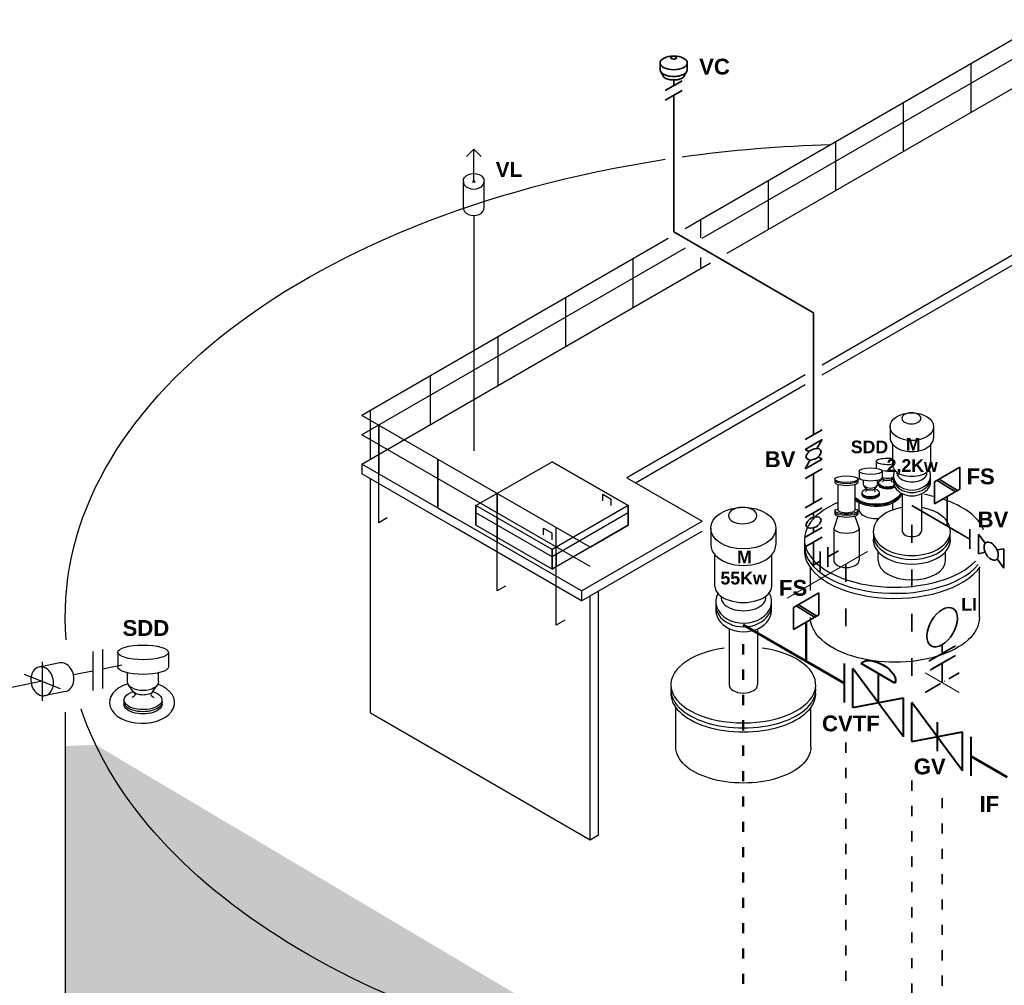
# Model space of a CAD drawing. Header units: millimetres. Extents: x 222 to 2461, y -1493 to 72.
# Tile 23 of 27: x 1426 to 1659, y -156 to 72. Entities that reach past the tile are written whole.
import ezdxf

# ---------------------------------------------------------------- set-up
doc = ezdxf.new("R2010")
doc.units = ezdxf.units.MM
doc.linetypes.add('ACAD_ISO03W100', pattern=[30, 12, -18])
doc.linetypes.add('ACAD_ISO10W100', pattern=[18, 12, -3, 0, -3])
for name, color, linetype, lineweight in [('Achsen', 253, 'ACAD_ISO10W100', 15), ('Armatur-Entleerung', 7, 'Continuous', 30), ('Armaturen-Auslagerung', 7, 'Continuous', 40), ('Armaturenbezeichnung I', 7, 'Continuous', 15), ('Auslagerung', 1, 'Continuous', 50), ('Entleerung', 74, 'Continuous', 35), ('Symbole_70', 7, 'Continuous', 35), ('Text', 7, 'Continuous', 18)]:
    doc.layers.add(name, color=color, linetype=linetype, lineweight=lineweight)
doc.layers.add('effekte', color=7, linetype='Continuous')
doc.layers.add('gebäude', color=8, linetype='Continuous')

msp = doc.modelspace()

# ---------------------------------------------------------------- hatches: boundary and pattern name
at = {"layer": 'effekte'}
h = msp.add_hatch(color=253, dxfattribs=at)
h.set_gradient(color1=(156, 156, 156), rotation=30, tint=1, name='CURVED')
edge = h.paths.add_edge_path()
edge.add_ellipse((1626.68, -291.93), major_axis=(-190, 0), ratio=0.588376, start_angle=360, end_angle=422.0567)
edge.add_ellipse((1626.68, -291.93), major_axis=(190, 0), ratio=0.588376, start_angle=240.3863, end_angle=310.0953)
edge.add_ellipse((1626.68, -291.93), major_axis=(190, 0), ratio=0.588376, start_angle=-49.9047, end_angle=0)
edge.add_line((1816.68, -291.93), (1816.68, -69.08))
edge.add_ellipse((1626.68, -69.08), major_axis=(-190, 0), ratio=0.588376, start_angle=130.0953, end_angle=180, ccw=False)
edge.add_line((1749.05, -154.59), (1749.05, -335.9))
edge.add_ellipse((1626.68, -250.38), major_axis=(190, 0), ratio=0.588376, start_angle=243.6636, end_angle=310.0953, ccw=False)
edge.add_line((1542.39, -350.57), (1542.39, -169.26))
edge.add_ellipse((1626.68, -69.08), major_axis=(-190, 0.08), ratio=0.588517, start_angle=375.841, end_angle=423.6785, ccw=False)
edge.add_line((1443.88, -99.52), (1436.68, -99.79))
edge.add_line((1436.68, -99.79), (1436.68, -291.93))

# ---------------------------------------------------------------- linework, layer by layer
at = {"layer": 'Achsen', "lineweight": 15}
for p, q in [((1533.72, 33.62), (1533.09, 33.98)), ((1533.09, 33.62), (1533.72, 33.98))]:
    msp.add_line(p, q, dxfattribs=at)
at = {"layer": 'Achsen'}
msp.add_line((1648.31, -87.1), (1640.31, -82.49), dxfattribs=at)
at = {"layer": 'Armatur-Entleerung'}
for p, q in [((1530.94, 27.46), (1530.94, 33.71)), ((1535.87, 27.65), (1535.87, 33.71))]:
    msp.add_line(p, q, dxfattribs=at)
at = {"layer": 'Armatur-Entleerung', "extrusion": (0, 0, -1)}
msp.add_ellipse((1533.4, 33.99), major_axis=(-2.47, 0), ratio=0.707107, start_param=6.229713, end_param=9.478251, dxfattribs=at)
at = {"layer": 'Armatur-Entleerung'}
for centre in [(1533.4, 33.8), (1533.4, 27.55)]:
    msp.add_ellipse(centre, major_axis=(-2.47, 0), ratio=0.707107, start_param=6.229713, end_param=9.478251, dxfattribs=at)
at = {"layer": 'Armaturen-Auslagerung', "lineweight": 35, "ltscale": 0.35}
for p, q in [((1609.13, -67), (1615.13, -63.54)), ((1615.13, -63.54), (1615.13, -68.73)), ((1609.13, -72.2), (1609.13, -67)), ((1614.12, -69.31), (1609.75, -66.64)), ((1614.6, -69.04), (1610.26, -66.35)), ((1615.13, -68.73), (1609.13, -72.2))]:
    msp.add_line(p, q, dxfattribs=at)
at = {"layer": 'Armaturen-Auslagerung'}
for p, q in [((1621.13, -80.28), (1621.13, -89.52)), ((1623.13, -90.67), (1623.13, -81.43)), ((1635.13, -97.6), (1623.13, -81.43)), ((1633.13, -84.9), (1625.13, -80.28)), ((1629.13, -82.59), (1629.13, -89.52)), ((1623.13, -90.67), (1635.13, -88.36)), ((1635.13, -97.6), (1635.13, -88.36)), ((1649.13, -105.68), (1637.13, -89.52)), ((1637.13, -98.75), (1637.13, -89.52)), ((1643.13, -94.17), (1643.13, -101.03)), ((1637.13, -98.75), (1649.13, -96.44)), ((1649.13, -105.68), (1649.13, -96.44)), ((1651.13, -97.6), (1651.13, -106.84))]:
    msp.add_line(p, q, dxfattribs=at)
at = {"layer": 'Armaturen-Auslagerung', "extrusion": (6.16298e-33, 6.12303e-17, -1)}
msp.add_ellipse((1629.13, -82.59), major_axis=(4, -2.31), ratio=0.5, start_param=3.141593, end_param=6.283185, dxfattribs=at)
at = {"layer": 'Armaturenbezeichnung I'}
msp.add_line((1626.66, -53.78), (1607.61, -64.78), dxfattribs=at)
at = {"layer": 'Auslagerung'}
for p, q in [((1621.13, -84.9), (1597.23, -71.1)), ((1612.13, -79.7), (1612.13, -70.46)), ((1659.71, -107.17), (1651.13, -102.22))]:
    msp.add_line(p, q, dxfattribs=at)
at = {"layer": 'Auslagerung', "linetype": 'ACAD_ISO03W100', "ltscale": 0.2}
msp.add_line((1597.23, -75.72), (1597.23, -179.53), dxfattribs=at)
at = {"layer": 'Entleerung'}
for p, q in [((1645.47, -47.68), (1645.47, -40.75)), ((1650.9, -50.81), (1637.13, -42.86))]:
    msp.add_line(p, q, dxfattribs=at)
at = {"layer": 'Entleerung', "linetype": 'ACAD_ISO03W100', "ltscale": 0.35}
msp.add_line((1637.13, -47.48), (1637.13, -86.05), dxfattribs=at)
at = {"layer": 'Entleerung', "linetype": 'ACAD_ISO03W100', "ltscale": 0.2}
msp.add_line((1637.13, -107.99), (1637.13, -180.73), dxfattribs=at)
at = {"layer": 'gebäude'}
for p, q in [((1669.17, 72.14), (1583.44, 22.64)), ((1669.17, 67.52), (1587.44, 20.33)), ((1651.17, 50.2), (1651.17, 61.75)), ((1593.44, 16.87), (1669.17, 60.59)), ((1635.17, 40.96), (1635.17, 52.51)), ((1619.17, 31.72), (1619.17, 43.27)), ((1533.4, 41.48), (1531.66, 39.74)), ((1533.4, 33.8), (1533.4, 41.48)), ((1533.4, 41.48), (1535.15, 39.74)), ((1603.17, 22.49), (1603.17, 34.03)), ((1533.4, 25.81), (1533.4, -29.91)), ((1678.96, 26.79), (1615.88, -9.63)), ((1587.17, 20.49), (1587.17, 24.8)), ((1615.88, -11.93), (1678.96, 24.48)), ((1579.44, 20.33), (1506.93, -21.53)), ((1583.44, 18.02), (1506.93, -26.15)), ((1506.93, -33.08), (1589.44, 14.56)), ((1571.18, 4.01), (1571.18, 15.56)), ((1587.17, 13.25), (1587.17, 15.87)), ((1555.18, -5.23), (1555.18, 6.32)), ((1539.18, -14.46), (1539.18, -2.92)), ((1523.18, -23.7), (1523.18, -12.15)), ((1611.88, -11.93), (1569.66, -36.31)), ((1571.66, -37.47), (1611.88, -14.24)), ((1508.93, -31.93), (1508.93, -20.38)), ((1560.93, -52.71), (1506.93, -21.53)), ((1510.93, -23.84), (1510.93, -35.39)), ((1510.93, -46.94), (1510.93, -23.84)), ((1560.93, -57.33), (1506.93, -26.15)), ((1510.93, -30.77), (1510.93, -35.39)), ((1510.93, -35.39), (1510.93, -30.77)), ((1524.93, -31.93), (1524.93, -43.47)), ((1524.93, -36.54), (1524.93, -31.93)), ((1524.93, -31.93), (1524.93, -36.54)), ((1533.93, -42.9), (1551.93, -32.5)), ((1551.93, -32.5), (1569.93, -42.9)), ((1569.93, -42.9), (1551.93, -32.5)), ((1528.93, -45.78), (1506.93, -33.08)), ((1506.93, -33.08), (1506.93, -35.39)), ((1528.93, -48.09), (1506.93, -35.39)), ((1508.93, -91.97), (1508.93, -36.54)), ((1524.93, -43.47), (1524.93, -36.54)), ((1524.93, -36.54), (1524.93, -43.47)), ((1569.66, -36.31), (1587.5, -46.61)), ((1538.93, -63.1), (1538.93, -40.01)), ((1538.93, -51.56), (1538.93, -40.01)), ((1538.93, -40.01), (1538.93, -44.63)), ((1538.93, -44.63), (1538.93, -40.01)), ((1563.93, -41.74), (1563.93, -40.17)), ((1563.93, -40.17), (1565.93, -41.33)), ((1565.93, -42.9), (1565.93, -41.33)), ((1524.93, -43.47), (1528.93, -45.78)), ((1551.93, -53.29), (1533.93, -42.9)), ((1533.93, -47.51), (1533.93, -42.9)), ((1533.93, -47.51), (1533.93, -42.9)), ((1533.93, -42.9), (1533.93, -44.6)), ((1569.93, -42.9), (1551.93, -53.29)), ((1569.93, -42.9), (1569.93, -47.51)), ((1569.93, -44.6), (1569.93, -42.9)), ((1512.93, -45.78), (1510.93, -46.94)), ((1558.93, -63.1), (1528.93, -45.78)), ((1551.93, -54.99), (1533.93, -44.6)), ((1533.93, -44.6), (1533.93, -47.51)), ((1538.93, -45.78), (1538.93, -44.63)), ((1538.93, -47.49), (1538.93, -45.78)), ((1538.93, -45.78), (1538.93, -47.49)), ((1569.93, -44.6), (1551.93, -54.99)), ((1558.93, -63.1), (1587.5, -46.61)), ((1569.93, -47.51), (1569.93, -44.6)), ((1558.93, -65.41), (1528.93, -48.09)), ((1551.93, -57.91), (1533.93, -47.51)), ((1538.93, -47.49), (1538.93, -50.4)), ((1538.93, -50.4), (1538.93, -47.49)), ((1549.93, -49.82), (1549.93, -48.25)), ((1549.93, -48.25), (1551.93, -49.41)), ((1569.93, -47.51), (1551.93, -57.91)), ((1552.93, -71.19), (1552.93, -48.09)), ((1552.93, -59.64), (1552.93, -48.09)), ((1552.93, -52.71), (1552.93, -48.09)), ((1558.93, -65.41), (1587.5, -48.92)), ((1560.93, -52.71), (1569.93, -47.51)), ((1538.93, -51.56), (1538.93, -50.4)), ((1538.93, -50.4), (1538.93, -51.56)), ((1551.93, -50.98), (1551.93, -49.41)), ((1551.93, -53.29), (1551.93, -57.91)), ((1551.93, -54.99), (1551.93, -53.29)), ((1551.93, -53.29), (1551.93, -54.99)), ((1552.93, -54.42), (1552.93, -52.71)), ((1556.93, -55.02), (1560.93, -52.71)), ((1551.93, -57.91), (1551.93, -54.99)), ((1551.93, -54.99), (1551.93, -57.91)), ((1552.93, -57.33), (1552.93, -54.42)), ((1552.93, -54.42), (1552.93, -57.33)), ((1552.93, -57.33), (1556.93, -55.02)), ((1552.93, -57.33), (1551.93, -57.91)), ((1551.93, -57.91), (1552.93, -57.33)), ((1552.93, -59.64), (1552.93, -57.33)), ((1540.93, -61.95), (1538.93, -63.1)), ((1558.93, -63.1), (1558.93, -65.41)), ((1560.93, -121.99), (1560.93, -64.26)), ((1562.93, -120.84), (1562.93, -63.1)), ((1554.93, -70.03), (1552.93, -71.19)), ((1435.36, -80.12), (1430.53, -81.1)), ((1436.73, -86.91), (1431.21, -88.03)), ((1436.68, -91.82), (1436.68, -291.93)), ((1436.68, -91.82), (1436.68, -291.93)), ((1508.93, -91.97), (1560.93, -121.99)), ((1560.93, -121.99), (1562.93, -120.84))]:
    msp.add_line(p, q, dxfattribs=at)
at = {"layer": 'gebäude', "ltscale": 0.35}
for p, q in [((1631.98, -24.22), (1631.98, -26.82)), ((1642.28, -24.22), (1642.28, -26.82)), ((1632.63, -33.36), (1632.63, -28.42)), ((1641.63, -33.36), (1641.63, -28.42)), ((1628.65, -32.43), (1628.65, -33.99)), ((1624.67, -34.73), (1624.67, -36.29)), ((1630.07, -34.73), (1630.07, -36.29)), ((1633.01, -34.67), (1633.01, -34.61)), ((1618.93, -36.63), (1618.93, -37.4)), ((1624.33, -36.63), (1624.33, -37.4)), ((1625.71, -37.85), (1625.71, -36.91)), ((1629.02, -37.85), (1629.02, -36.91)), ((1630.33, -36.64), (1630.08, -36.27)), ((1632.38, -36.64), (1632.79, -36.05)), ((1619.63, -37.92), (1619.63, -43.92)), ((1623.63, -37.92), (1623.63, -43.92)), ((1626.34, -38.94), (1625.83, -38.21)), ((1628.39, -38.94), (1628.9, -38.21)), ((1634.88, -40.07), (1634.88, -48.94)), ((1639.38, -40.12), (1639.38, -48.94)), ((1618.93, -44.14), (1618.93, -44.91)), ((1624.33, -44.14), (1624.33, -44.91)), ((1624.67, -43.73), (1624.67, -42.24)), ((1632.67, -43.73), (1632.67, -42.24)), ((1619.63, -45.43), (1618.63, -48.32)), ((1623.63, -45.43), (1624.63, -48.32)), ((1589.51, -48.23), (1589.51, -52.13)), ((1604.96, -48.23), (1604.96, -52.13)), ((1618.63, -48.32), (1618.63, -55.82)), ((1624.63, -48.32), (1624.63, -55.82)), ((1590.48, -61.94), (1590.48, -54.53)), ((1603.98, -61.94), (1603.98, -54.53)), ((1629.13, -55.87), (1629.13, -53.82)), ((1645.13, -55.87), (1645.13, -53.82)), ((1613.13, -62.96), (1613.13, -57.62)), ((1653.13, -69.4), (1653.13, -57.62)), ((1593.86, -72.01), (1593.86, -85.32)), ((1600.61, -72.08), (1600.61, -85.32)), ((1443.24, -77.44), (1443.24, -86.68)), ((1445.5, -76.98), (1445.5, -86.22)), ((1449.09, -77.64), (1449.09, -81.11)), ((1461.09, -77.64), (1461.09, -81.11)), ((1431.21, -79.87), (1431.21, -89.11)), ((1450.1, -80.67), (1445.5, -81.6)), ((1443.24, -82.06), (1438.64, -82.99)), ((1451.42, -84.57), (1451.42, -82.48)), ((1458.77, -84.57), (1458.77, -82.48)), ((1431.21, -84.49), (1419.95, -86.77)), ((1452.82, -87), (1451.68, -85.36)), ((1457.36, -87), (1458.5, -85.36)), ((1581.23, -100.1), (1581.23, -90.68)), ((1613.23, -100.1), (1613.23, -90.68))]:
    msp.add_line(p, q, dxfattribs=at)
at = {"layer": 'gebäude', "linetype": 'ACAD_ISO03W100', "lineweight": 25}
msp.add_line((1426.93, -82.77), (1435.5, -86.22), dxfattribs=at)
at = {"layer": 'gebäude', "extrusion": (-9.8418e-33, 6.12303e-17, -1)}
for start_param, end_param in [(1.337305, 1.52487), (-0.050227, 1.315608)]:
    msp.add_ellipse((1626.68, -69.08), major_axis=(-190, 0.04), ratio=0.588282, start_param=start_param, end_param=end_param, dxfattribs=at)
at = {"layer": 'gebäude', "ltscale": 0.35}
for centre, major_axis in [((1637.13, -24.22), (-5.15, 0)), ((1597.24, -48.23), (-7.72, 0))]:
    msp.add_ellipse(centre, major_axis=major_axis, ratio=0.639035, dxfattribs=at)
at = {"layer": 'gebäude', "ltscale": 0.35, "extrusion": (-1.01969e-32, 6.12303e-17, -1)}
for centre, major_axis in [((1637.02, -22.23), (2.25, 0)), ((1597.07, -45.25), (3.37, 0))]:
    msp.add_ellipse(centre, major_axis=major_axis, ratio=0.57735, dxfattribs=at)
at = {"layer": 'gebäude', "ltscale": 0.35}
for centre, major_axis, ratio, start_param, end_param in [((1637.13, -26.82), (-5.15, 0), 0.639035, 6.282614, 9.424778), ((1637.18, -35.77), (-4.41, 0), 0.777736, 5.903077, 9.829629), ((1637.13, -33.36), (-4.5, 0), 0.57735, 0, 3.141593), ((1637.16, -35.14), (-3.55, 0), 0.595171, 6.20869, 9.519177), ((1637.18, -37.15), (-4.41, 0), 0.777736, 6.168705, 9.539258), ((1637.18, -36.36), (-4.41, 0), 0.777736, 6.19648, 9.511483), ((1633.13, -50.92), (-21.43, 0), 0.526504, 10.544279, 10.662708), ((1633.13, -50.92), (-21.43, 0), 0.526504, 9.627953, 10.439191), ((1633.13, -50.92), (-21.43, 0), 0.526504, 5.393359, 8.954941), ((1637.13, -48.94), (-9.13, 0), 0.632477, 4.96144, 10.746523), ((1637.13, -48.94), (2.25, 0), 0.57735, 3.141593, 6.283185), ((1637.13, -50.96), (-9.13, 0), 0.632477, 6.185774, 9.52219), ((1637.13, -49.84), (-9.13, 0), 0.632477, 6.205579, 9.502385), ((1597.23, -52.13), (-7.72, 0), 0.639035, 6.282614, 9.424778), ((1633.13, -52.38), (-21.43, 0), 0.526504, 6.21841, 9.01916), ((1633.13, -53.56), (-21.43, 0), 0.526504, -0.052256, 2.798489), ((1621.63, -55.82), (3, 0), 0.57735, 3.141593, 6.283185), ((1637.13, -55.87), (8, 0), 0.57735, 3.141593, 6.283185), ((1597.23, -61.94), (-6.75, 0), 0.57735, 0, 3.141593), ((1597.31, -65.56), (-6.61, 0), 0.777736, 5.903077, 9.829629), ((1597.28, -64.62), (-5.32, 0), 0.595171, 6.20869, 9.519177), ((1597.31, -67.62), (-6.61, 0), 0.777736, 6.168705, 9.539258), ((1597.31, -66.45), (-6.61, 0), 0.777736, 6.19648, 9.511483), ((1597.23, -85.32), (-17.15, 0), 0.526504, 4.977942, 10.730021), ((1454.85, -89.5), (-7.72, 0), 0.639035, 5.159014, 10.486548), ((1597.23, -86.49), (-17.15, 0), 0.526504, 6.21841, 9.489553), ((1597.23, -85.32), (3.37, 0), 0.57735, 3.141593, 6.283185), ((1597.23, -87.43), (-17.15, 0), 0.526504, -0.052256, 3.193849)]:
    msp.add_ellipse(centre, major_axis=major_axis, ratio=ratio, start_param=start_param, end_param=end_param, dxfattribs=at)
at = {"layer": 'gebäude', "ltscale": 0.35, "extrusion": (-1.01969e-32, 6.12303e-17, -1)}
for centre, major_axis, ratio, start_param, end_param in [((1631.35, -32.43), (2.7, 0), 0.288675, 7.361817, 11.487739), ((1627.37, -34.73), (2.7, 0), 0.288675, 3.141593, 9.424778), ((1631.35, -33.99), (2.7, 0), 0.288675, 7.124544, 8.347588), ((1621.63, -36.63), (2.7, 0), 0.288675, 3.141593, 9.424778), ((1621.63, -36.96), (2.7, 0), 0.288675, 6.351757, 9.356206), ((1628.67, -39.11), (6, 0), 0.57735, 10.187301, 10.284534), ((1627.37, -36.29), (2.7, 0), 0.288675, 6.283185, 9.424778), ((1631.35, -37.5), (2.02, 0), 0.509175, 6.940316, 10.455455), ((1631.35, -37.5), (2.02, 0), 0.509175, 5.234682, 5.684995), ((1628.67, -39.11), (6, 0), 0.57735, 5.399798, 5.501213), ((1621.63, -37.4), (2.7, 0), 0.288675, 6.283185, 9.424778), ((1627.37, -39.8), (2.02, 0), 0.509175, 5.234682, 10.455455), ((1631.35, -37.96), (2.02, 0), 0.509175, 6.802132, 9.540133), ((1631.35, -37.72), (2.02, 0), 0.509175, 6.880357, 9.531428), ((1628.67, -39.11), (6, 0), 0.57735, 6.506688, 8.850827), ((1628.67, -39.37), (6, 0), 0.57735, 6.443118, 8.850827), ((1628.67, -39.66), (6, 0), 0.57735, 6.368467, 8.850827), ((1627.37, -40.02), (2.02, 0), 0.509175, 6.176535, 9.531428), ((1627.37, -40.26), (2.02, 0), 0.509175, 6.16783, 9.540133), ((1621.63, -44.14), (2.7, 0), 0.288675, 5.546561, 10.161402), ((1621.63, -43.92), (2, 0), 0.363114, 0, 3.141593), ((1628.67, -43.73), (4, 0), 0.57735, 7.706157, 9.424778), ((1628.67, -43.73), (4, 0), 0.57735, 6.283185, 6.359735), ((1621.63, -44.91), (2.7, 0), 0.288675, 6.283185, 9.424778), ((1621.63, -44.47), (2.7, 0), 0.288675, 6.351757, 9.356206), ((1455.09, -77.64), (6, 0), 0.288675, 3.141593, 9.424778), ((1455.09, -81.11), (-6, 0), 0.288675, 3.141593, 6.283185), ((1455.09, -84.57), (-3.67, 0), 0.57735, 3.141593, 6.283185)]:
    msp.add_ellipse(centre, major_axis=major_axis, ratio=ratio, start_param=start_param, end_param=end_param, dxfattribs=at)
at = {"layer": 'gebäude', "ltscale": 0.35, "extrusion": (-9.14634e-33, 6.12303e-17, -1)}
for centre, start_param, end_param in [((1631.35, -35.55), 6.807152, 8.747222), ((1627.37, -37.85), 6.283185, 9.424778)]:
    msp.add_ellipse(centre, major_axis=(1.65, 0), ratio=0.57735, start_param=start_param, end_param=end_param, dxfattribs=at)
at = {"layer": 'gebäude', "ltscale": 0.35, "extrusion": (-1.20818e-32, 6.12303e-17, -1)}
msp.add_ellipse((1621.63, -48.32), major_axis=(3, 0), ratio=0.386365, start_param=0, end_param=3.141593, dxfattribs=at)
at = {"layer": 'gebäude', "ltscale": 0.35, "extrusion": (-1.32457e-32, 6.12303e-17, -1)}
for centre, major_axis, ratio, start_param, end_param in [((1633.13, -69.4), (20, 0), 0.52915, 0, 3.141597), ((1455.09, -88.9), (4.5, 0), 0.509175, -1.048503, 4.172269), ((1597.23, -100.1), (16, 0), 0.52915, 0, 3.141597)]:
    msp.add_ellipse(centre, major_axis=major_axis, ratio=ratio, start_param=start_param, end_param=end_param, dxfattribs=at)
at = {"layer": 'gebäude'}
for centre, major_axis, start_param, end_param in [((1431.21, -84.49), (-0.69, 3.4), -1.570796, 0.64727), ((1436.04, -83.52), (-0.69, 3.4), -3.141593, 0), ((1431.21, -84.49), (0.69, -3.4), 3.788862, 7.853982)]:
    msp.add_ellipse(centre, major_axis=major_axis, ratio=0.763787, start_param=start_param, end_param=end_param, dxfattribs=at)
at = {"layer": 'gebäude', "ltscale": 0.35, "extrusion": (-1.05471e-32, 6.12303e-17, -1)}
msp.add_ellipse((1455.09, -89.92), major_axis=(-4.5, 0), ratio=0.509175, start_param=3.026238, end_param=6.39854, dxfattribs=at)
at = {"layer": 'gebäude', "ltscale": 0.35, "extrusion": (-1.3946e-32, 6.12303e-17, -1)}
msp.add_ellipse((1455.09, -89.39), major_axis=(-4.5, 0), ratio=0.509175, start_param=3.034943, end_param=6.389835, dxfattribs=at)
at = {"layer": 'gebäude', "extrusion": (-8.64863e-33, 6.12303e-17, -1)}
msp.add_ellipse((1626.68, -69.08), major_axis=(-190, 0.08), ratio=0.588517, start_param=-1.365518, end_param=-0.198721, dxfattribs=at)
at = {"layer": 'gebäude', "ltscale": 0.35}
for points in [[(1630.33, -36.64), (1630.51, -36.94), (1630.17, -37.23)], [(1632.38, -36.64), (1632.2, -36.94), (1632.54, -37.23)], [(1626.34, -38.94), (1626.52, -39.24), (1626.18, -39.53)], [(1628.39, -38.94), (1628.21, -39.24), (1628.55, -39.53)], [(1452.82, -87), (1453.22, -87.67), (1452.46, -88.31)], [(1457.36, -87), (1456.97, -87.67), (1457.72, -88.31)]]:
    msp.add_spline(points, degree=3, dxfattribs=at)
for points in [[(1632.38, -36.64), (1632.37, -36.65), (1632.36, -36.67), (1632.33, -36.7), (1632.3, -36.72), (1632.25, -36.76), (1632.21, -36.78), (1632.11, -36.83), (1632.03, -36.86), (1631.86, -36.92), (1631.76, -36.94), (1631.55, -36.97), (1631.45, -36.97), (1631.23, -36.97), (1631.13, -36.96), (1630.92, -36.93), (1630.83, -36.91), (1630.65, -36.85), (1630.58, -36.82), (1630.47, -36.76), (1630.43, -36.73), (1630.36, -36.68), (1630.35, -36.66), (1630.33, -36.64), (1630.33, -36.64), (1630.33, -36.64)], [(1628.39, -38.94), (1628.38, -38.95), (1628.37, -38.97), (1628.34, -39), (1628.31, -39.02), (1628.26, -39.06), (1628.23, -39.08), (1628.12, -39.13), (1628.04, -39.17), (1627.87, -39.22), (1627.77, -39.24), (1627.57, -39.27), (1627.46, -39.28), (1627.24, -39.27), (1627.14, -39.27), (1626.93, -39.23), (1626.84, -39.21), (1626.67, -39.16), (1626.59, -39.12), (1626.48, -39.06), (1626.44, -39.03), (1626.38, -38.98), (1626.36, -38.96), (1626.35, -38.95), (1626.34, -38.95), (1626.34, -38.94)], [(1457.36, -87), (1457.35, -87.02), (1457.32, -87.05), (1457.25, -87.12), (1457.2, -87.17), (1457.08, -87.25), (1457, -87.3), (1456.77, -87.42), (1456.6, -87.49), (1456.21, -87.61), (1455.99, -87.66), (1455.54, -87.72), (1455.3, -87.74), (1454.82, -87.73), (1454.58, -87.71), (1454.13, -87.64), (1453.92, -87.59), (1453.54, -87.47), (1453.37, -87.4), (1453.12, -87.26), (1453.03, -87.2), (1452.89, -87.09), (1452.85, -87.04), (1452.82, -87), (1452.82, -87), (1452.82, -87)]]:
    msp.add_open_spline(points, degree=3, knots=[0.383497, 0.383497, 0.383497, 0.383497, 0.534506, 0.534506, 0.685516, 0.685516, 0.836525, 0.836525, 1.085214, 1.085214, 1.333903, 1.333903, 1.582592, 1.582592, 1.831281, 1.831281, 2.07997, 2.07997, 2.328659, 2.328659, 2.53555, 2.53555, 2.742442, 2.742442, 2.758096, 2.758096, 2.758096, 2.758096], dxfattribs=at)
at = {"layer": 'Symbole_70', "ltscale": 0.35}
for p, q in [((1577.51, 61.92), (1577.51, 60.3)), ((1583.97, 61.92), (1583.97, 60.3)), ((1578.33, 58.66), (1577.68, 59.79)), ((1583.15, 58.66), (1583.8, 59.79)), ((1578.74, 55.38), (1582.74, 57.69)), ((1580.74, 56.54), (1580.74, 57.88)), ((1578.74, 53.07), (1582.74, 55.38)), ((1580.74, 21.89), (1580.74, 54.23)), ((1613.88, 2.76), (1580.74, 21.89)), ((1613.88, -26.11), (1613.88, 2.76)), ((1611.88, -27.26), (1615.88, -24.95)), ((1611.88, -29.57), (1615.88, -27.26)), ((1615.88, -27.26), (1614.67, -29.36)), ((1611.88, -29.57), (1612.8, -30.1)), ((1611.88, -34.19), (1615.88, -31.88)), ((1613.09, -32.09), (1611.88, -34.19)), ((1614.96, -31.35), (1615.88, -31.88)), ((1611.88, -36.5), (1615.88, -34.19)), ((1613.88, -42.27), (1613.88, -35.34)), ((1611.88, -43.43), (1615.88, -41.12)), ((1611.88, -45.74), (1615.88, -43.43)), ((1613.88, -45.65), (1613.88, -44.58)), ((1611.88, -50.36), (1615.88, -48.05)), ((1613.88, -49.2), (1613.88, -48.13)), ((1611.88, -52.66), (1615.88, -50.36)), ((1613.88, -56.97), (1613.88, -51.51)), ((1617.21, -52.74), (1617.21, -57.36)), ((1617.21, -55.05), (1619.75, -53.58)), ((1615.44, -53.76), (1615.44, -58.38)), ((1613.88, -56.97), (1615.44, -56.07)), ((1641.16, -79.69), (1647.46, -76.05)), ((1644.31, -77.87), (1644.31, -75.81)), ((1647.46, -78.36), (1641.46, -81.82)), ((1642.04, -81.49), (1647.46, -78.36)), ((1644.31, -80.18), (1644.31, -84.8))]:
    msp.add_line(p, q, dxfattribs=at)
at = {"layer": 'Symbole_70', "lineweight": 35, "ltscale": 0.35}
for p, q in [((1642.47, -37.28), (1648.47, -33.82)), ((1648.47, -33.82), (1648.47, -39.02)), ((1642.47, -42.48), (1642.47, -37.28)), ((1647.47, -39.6), (1643.1, -36.92)), ((1647.94, -39.32), (1643.61, -36.63)), ((1648.47, -39.02), (1642.47, -42.48)), ((1650.9, -48.5), (1650.9, -53.12))]:
    msp.add_line(p, q, dxfattribs=at)
at = {"layer": 'Symbole_70'}
for p, q in [((1654.5, -51.8), (1652.9, -49.65)), ((1652.9, -54.27), (1652.9, -49.65)), ((1657.31, -53.34), (1658.9, -53.12)), ((1658.9, -57.73), (1658.9, -53.12)), ((1652.9, -54.27), (1654.52, -53.95)), ((1658.9, -57.73), (1657.32, -55.53))]:
    msp.add_line(p, q, dxfattribs=at)
at = {"layer": 'Symbole_70', "linetype": 'ACAD_ISO03W100', "ltscale": 0.35}
msp.add_line((1621.54, -56.74), (1621.54, -77.05), dxfattribs=at)
at = {"layer": 'Symbole_70', "linetype": 'ACAD_ISO10W100', "ltscale": 0.35}
msp.add_line((1640.31, -87.1), (1648.31, -82.49), dxfattribs=at)
at = {"layer": 'Symbole_70', "linetype": 'ACAD_ISO03W100', "ltscale": 0.2}
for p, q in [((1621.54, -98.99), (1621.54, -181.62)), ((1644.31, -112.14), (1644.31, -180.42))]:
    msp.add_line(p, q, dxfattribs=at)
at = {"layer": 'Symbole_70', "ltscale": 0.35}
for centre, major_axis, ratio in [((1580.74, 61.92), (-3.23, 0), 0.5), ((1580.69, 63.14), (0.696, -0.023), 0.471797), ((1613.88, -30.73), (1.66, 0.95), 0.59479), ((1613.88, -46.89), (1.66, 0.95), 0.59479)]:
    msp.add_ellipse(centre, major_axis=major_axis, ratio=ratio, dxfattribs=at)
msp.add_ellipse((1580.74, 60.3), major_axis=(-3.23, 0), ratio=0.5, start_param=6.283185, end_param=9.424778, dxfattribs=at)
at = {"layer": 'Symbole_70', "extrusion": (2.77334e-32, 6.12303e-17, -1)}
msp.add_ellipse((1655.91, -53.67), major_axis=(-1.2, 2.04), ratio=0.57735, dxfattribs=at)
at = {"layer": 'Symbole_70', "ltscale": 0.35, "extrusion": (0, 0, -1)}
msp.add_ellipse((1644.31, -71.68), major_axis=(-2.59, -4.4), ratio=0.573604, dxfattribs=at)
at = {"layer": 'Symbole_70', "ltscale": 0.35}
msp.add_open_spline([(1578.33, 58.66), (1578.33, 58.65), (1578.33, 58.65), (1578.34, 58.63), (1578.35, 58.61), (1578.4, 58.56), (1578.43, 58.53), (1578.53, 58.44), (1578.61, 58.37), (1578.83, 58.25), (1578.96, 58.19), (1579.26, 58.08), (1579.42, 58.04), (1579.86, 57.94), (1580.15, 57.9), (1580.74, 57.87), (1581.04, 57.88), (1581.62, 57.94), (1581.9, 57.99), (1582.34, 58.12), (1582.51, 58.19), (1582.8, 58.33), (1582.92, 58.41), (1583.05, 58.52), (1583.09, 58.56), (1583.14, 58.62), (1583.15, 58.64), (1583.15, 58.66)], degree=3, knots=[6.524614, 6.524614, 6.524614, 6.524614, 6.54224, 6.54224, 6.671768, 6.671768, 6.801295, 6.801295, 7.012223, 7.012223, 7.22315, 7.22315, 7.434078, 7.434078, 7.749938, 7.749938, 8.065798, 8.065798, 8.381658, 8.381658, 8.634798, 8.634798, 8.887939, 8.887939, 9.058777, 9.058777, 9.183543, 9.183543, 9.183543, 9.183543], dxfattribs=at)

# ---------------------------------------------------------------- texts
at = {"layer": 'Text', "attachment_point": 1}
for s, insert, char_height, width in [('{\\fArial|b1|i0|c0|p34;VC}', (1586.77, 62.91), 3.7468, 8.7405), ('{\\fArial|b1|i0|c0|p34;VL}', (1538.61, 38.43), 3.5, 5.4629), ('{\\fArial|b1|i0|c0|p34;SDD}', (1622.68, -27.5), 3, 8.7405), ('\\pi2.9214;{\\fArial|b1|i0|c0|p34;M\\P\\pi-1.6328;2,2Kw}', (1632.8, -26.9), 3, 8.7405), ('{\\fArial|b1|i0|c0|p34;BV}', (1602.3, -30.04), 3.7468, 8.7405), ('{\\fArial|b1|i0|c0|p34;FS}', (1650.08, -34.1), 3.7468, 8.7405), ('{\\fArial|b1|i0|c0|p34;BV}', (1652.71, -44.29), 3.7468, 8.7405), ('\\pi2.9214;{\\fArial|b1|i0|c0|p34;M\\P\\pi-1.0097;55Kw}', (1592.82, -53.56), 3, 8.7405), ('{\\fArial|b1|i0|c0|p34;FS}', (1605.68, -60.48), 3.7468, 8.7405), ('{\\fArial|b1|i0|c0|p34;LI}', (1648.84, -64.76), 3, 8.7405), ('{\\fArial|b1|i0|c0|p34;SDD}', (1450.25, -69.99), 3.7468, 8.7405), ('{\\fArial|b1|i0|c0|p34;CVTF}', (1615.87, -92.58), 3.7468, 8.7405), ('{\\fArial|b1|i0|c0|p34;GV}', (1637.58, -102.77), 3.7468, 8.7405), ('{\\fArial|b1|i0|c0|p34;IF}', (1653.16, -111.65), 3.7468, 8.7405)]:
    msp.add_mtext(s, dxfattribs=dict(at, insert=insert, char_height=char_height, width=width))

doc.saveas('drawing.dxf')
